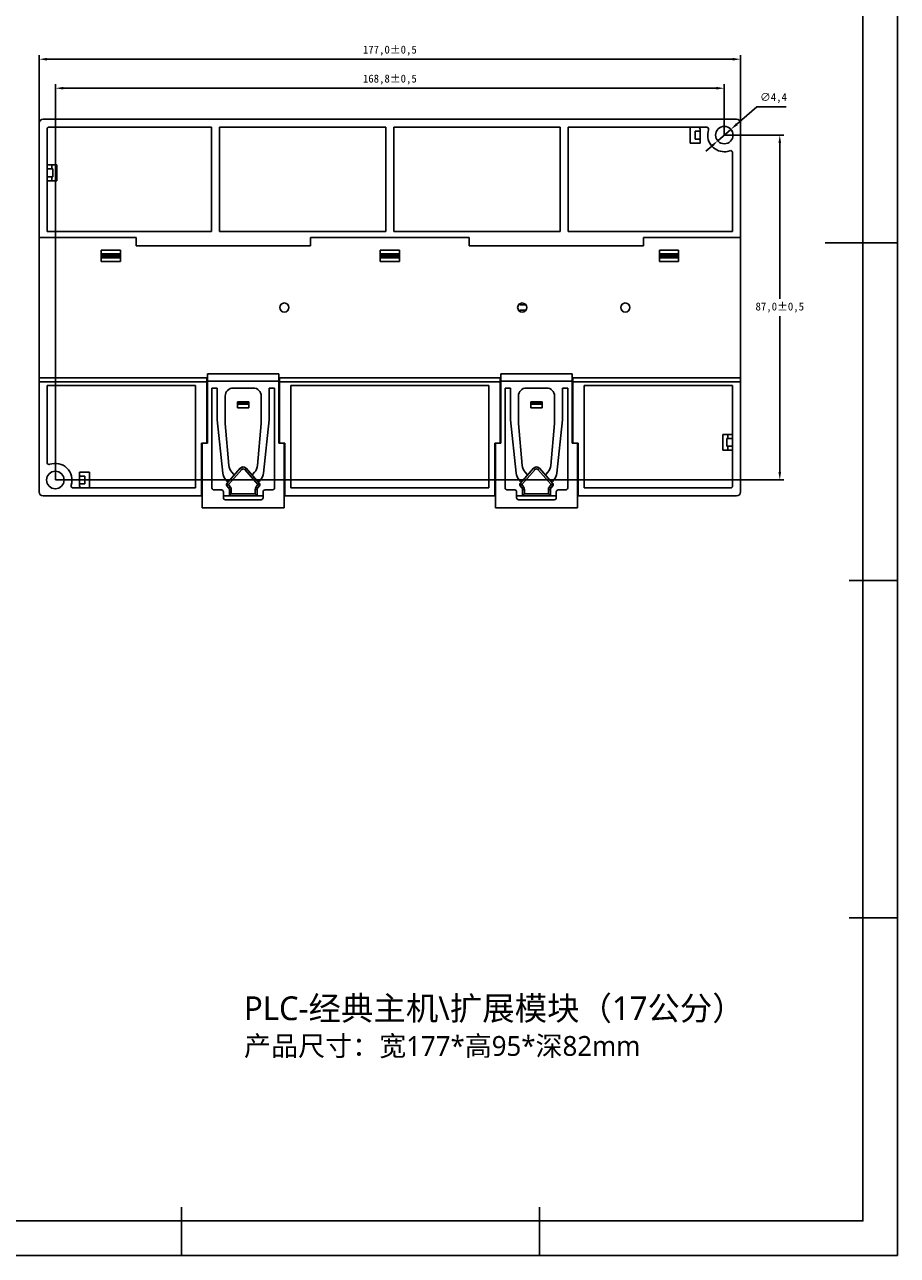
# Model space of a CAD drawing. Header units: millimetres. Extents: x 656 to 1378, y 2 to 512.
# Tile 14 of 15: x 1158 to 1378, y 2 to 312. Entities that reach past the tile are written whole.
import ezdxf

# ---------------------------------------------------------------- set-up
doc = ezdxf.new("R2010")
doc.units = ezdxf.units.MM
doc.header["$LTSCALE"] = 2
doc.header["$PDSIZE"] = -1
doc.layers.add('HMI-D4', color=250, linetype='Continuous')
doc.dimstyles.new('ISO-25', dxfattribs={"dimtxt": 2.5, "dimasz": 2.5, "dimexe": 1.25, "dimexo": 0.625, "dimtad": 1, "dimtxsty": 'Standard', "dimcen": 2.5, "dimadec": 0, "dimazin": 0, "dimtfac": 1, "dimtmove": 0, "dimatfit": 3, "dimfxl": 1, "dimarcsym": 0})

# ---------------------------------------------------------------- blocks, each defined once
blk = doc.blocks.new('*D15')
at = {"layer": 'Defpoints', "color": 0}
for p in [(1338.73, 303.35), (1161.73, 285.29), (1338.73, 285.29)]:
    blk.add_point(p, dxfattribs=at)
at = {"layer": 'HMI-D4', "color": 0, "lineweight": -2}
for p, q in [((1161.73, 285.29), (1161.73, 304.35)), ((1338.73, 285.29), (1338.73, 304.35)), ((1163.73, 303.35), (1336.73, 303.35))]:
    blk.add_line(p, q, dxfattribs=at)
at = {"layer": 'HMI-D4', "color": 0}
for points in [[(1163.73, 303.69), (1163.73, 303.02), (1161.73, 303.35)], [(1336.73, 303.69), (1336.73, 303.02), (1338.73, 303.35)]]:
    blk.add_solid(points, dxfattribs=at)
at = {"layer": 'HMI-D4', "color": 0, "insert": (1250.23, 305.52), "char_height": 2, "attachment_point": 5}
blk.add_mtext('177,0±0,5', dxfattribs=at)
blk = doc.blocks.new('*D16')
at = {"layer": 'Defpoints', "color": 0}
for p in [(1165.83, 296.04), (1334.63, 284.21), (1165.83, 197.21)]:
    blk.add_point(p, dxfattribs=at)
at = {"layer": 'HMI-D4', "color": 0, "lineweight": -2}
for p, q in [((1165.83, 197.21), (1165.83, 297.04)), ((1332.63, 296.04), (1167.83, 296.04)), ((1334.63, 284.21), (1334.63, 297.04))]:
    blk.add_line(p, q, dxfattribs=at)
at = {"layer": 'HMI-D4', "color": 0}
for points in [[(1167.83, 296.37), (1167.83, 295.71), (1165.83, 296.04)], [(1332.63, 296.37), (1332.63, 295.71), (1334.63, 296.04)]]:
    blk.add_solid(points, dxfattribs=at)
at = {"layer": 'HMI-D4', "color": 0, "insert": (1250.23, 298.21), "char_height": 2, "attachment_point": 5}
blk.add_mtext('168,8±0,5', dxfattribs=at)
blk = doc.blocks.new('*D17')
at = {"layer": 'Defpoints', "color": 0}
for p in [(1334.63, 284.21), (1165.83, 197.21), (1348.62, 197.21)]:
    blk.add_point(p, dxfattribs=at)
at = {"layer": 'HMI-D4', "color": 0, "lineweight": -2}
for p, q in [((1334.63, 284.21), (1349.62, 284.21)), ((1348.62, 282.21), (1348.62, 242.88)), ((1348.62, 199.21), (1348.62, 238.55)), ((1165.83, 197.21), (1349.62, 197.21))]:
    blk.add_line(p, q, dxfattribs=at)
at = {"layer": 'HMI-D4', "color": 0}
for points in [[(1348.29, 282.21), (1348.96, 282.21), (1348.62, 284.21)], [(1348.29, 199.21), (1348.96, 199.21), (1348.62, 197.21)]]:
    blk.add_solid(points, dxfattribs=at)
at = {"layer": 'HMI-D4', "color": 0, "insert": (1348.62, 240.71), "char_height": 2, "attachment_point": 5}
blk.add_mtext('87,0±0,5', dxfattribs=at)
blk = doc.blocks.new('*D18')
at = {"layer": 'Defpoints', "color": 0}
for p in [(1336.29, 285.66), (1332.97, 282.77)]:
    blk.add_point(p, dxfattribs=at)
at = {"layer": 'HMI-D4', "color": 0, "lineweight": -2}
for p, q in [((1342.87, 291.38), (1337.8, 286.97)), ((1350.2, 291.38), (1342.87, 291.38)), ((1332.97, 282.77), (1336.29, 285.66)), ((1331.46, 281.45), (1329.96, 280.14))]:
    blk.add_line(p, q, dxfattribs=at)
at = {"layer": 'HMI-D4', "color": 0}
for points in [[(1337.58, 287.22), (1338.02, 286.72), (1336.29, 285.66)], [(1331.25, 281.71), (1331.68, 281.2), (1332.97, 282.77)]]:
    blk.add_solid(points, dxfattribs=at)
at = {"layer": 'HMI-D4', "color": 0, "insert": (1347.03, 293.55), "char_height": 2, "attachment_point": 5}
blk.add_mtext('∅4,4', dxfattribs=at)

msp = doc.modelspace()

# ---------------------------------------------------------------- linework, layer by layer
at = {"color": 7, "linetype": 'Continuous', "lineweight": 25}
for p, q in [((1161.73, 258.41), (1161.73, 287.21)), ((1162.73, 288.22), (1337.73, 288.22)), ((1162.73, 288.21), (1337.73, 288.21)), ((1163.73, 259.92), (1163.73, 285.72)), ((1164.23, 286.21), (1205.23, 286.21)), ((1205.23, 286.21), (1205.23, 259.92)), ((1207.23, 286.21), (1249.23, 286.21)), ((1207.23, 259.92), (1207.23, 286.21)), ((1249.23, 286.21), (1249.23, 259.92)), ((1293.23, 286.21), (1251.23, 286.21)), ((1251.23, 286.21), (1251.23, 259.92)), ((1293.23, 259.92), (1293.23, 286.21)), ((1295.23, 286.21), (1330.18, 286.21)), ((1295.23, 259.92), (1295.23, 286.21)), ((1326.03, 282.21), (1326.03, 286.21)), ((1328.53, 282.21), (1328.53, 285.71)), ((1338.73, 287.22), (1338.73, 276.49)), ((1338.73, 287.21), (1338.73, 258.41)), ((1327.23, 285.21), (1328.53, 285.21)), ((1327.23, 285.21), (1327.23, 283.21)), ((1327.23, 283.21), (1328.53, 283.21)), ((1326.03, 282.21), (1328.53, 282.21)), ((1336.73, 279.79), (1336.73, 259.92)), ((1163.73, 276.71), (1166.23, 276.71)), ((1164.93, 275.71), (1164.93, 276.71)), ((1166.23, 276.71), (1166.23, 272.71)), ((1338.73, 276.49), (1338.73, 274.12)), ((1165.23, 275.71), (1163.73, 275.71)), ((1165.23, 273.71), (1163.73, 273.71)), ((1164.93, 272.71), (1164.93, 273.71)), ((1165.23, 273.71), (1165.23, 275.71)), ((1338.73, 274.12), (1338.73, 266.42)), ((1163.73, 272.71), (1166.23, 272.71)), ((1161.73, 258.41), (1186.23, 258.41)), ((1161.73, 223.01), (1161.73, 258.41)), ((1205.23, 259.92), (1163.73, 259.92)), ((1186.23, 256.31), (1186.23, 258.41)), ((1249.23, 259.92), (1207.23, 259.92)), ((1230.23, 258.41), (1270.23, 258.41)), ((1230.23, 258.41), (1230.23, 256.31)), ((1251.23, 259.92), (1293.23, 259.92)), ((1270.23, 256.31), (1270.23, 258.41)), ((1336.73, 259.92), (1295.23, 259.92)), ((1314.23, 258.41), (1338.73, 258.41)), ((1314.23, 258.41), (1314.23, 256.31)), ((1338.73, 258.41), (1338.73, 223.01)), ((1182.23, 255.16), (1177.43, 255.16)), ((1177.43, 255.16), (1177.43, 254.28)), ((1182.23, 255.16), (1182.23, 254.28)), ((1230.23, 256.31), (1186.23, 256.31)), ((1252.63, 255.16), (1247.83, 255.16)), ((1247.83, 255.16), (1247.83, 254.28)), ((1252.63, 255.16), (1252.63, 254.28)), ((1314.23, 256.31), (1270.23, 256.31)), ((1323.03, 255.16), (1318.23, 255.16)), ((1318.23, 255.16), (1318.23, 254.28)), ((1323.03, 255.16), (1323.03, 254.28)), ((1182.23, 254.28), (1177.43, 254.28)), ((1177.43, 254.28), (1177.43, 253.82)), ((1182.23, 253.82), (1177.43, 253.82)), ((1177.43, 253.82), (1177.43, 253.7)), ((1182.23, 253.7), (1177.43, 253.7)), ((1177.43, 253.7), (1177.43, 253.25)), ((1182.23, 253.25), (1177.43, 253.25)), ((1177.43, 253.25), (1177.43, 252.36)), ((1182.23, 252.36), (1177.43, 252.36)), ((1182.23, 254.28), (1182.23, 253.82)), ((1182.23, 253.82), (1182.23, 253.7)), ((1182.23, 253.7), (1182.23, 253.25)), ((1182.23, 253.25), (1182.23, 252.36)), ((1252.63, 254.28), (1247.83, 254.28)), ((1247.83, 254.28), (1247.83, 253.82)), ((1252.63, 253.82), (1247.83, 253.82)), ((1247.83, 253.82), (1247.83, 253.7)), ((1247.83, 253.7), (1247.83, 253.25)), ((1252.63, 253.7), (1247.83, 253.7)), ((1252.63, 253.25), (1247.83, 253.25)), ((1247.83, 253.25), (1247.83, 252.36)), ((1252.63, 252.36), (1247.83, 252.36)), ((1252.63, 254.28), (1252.63, 253.82)), ((1252.63, 253.82), (1252.63, 253.7)), ((1252.63, 253.7), (1252.63, 253.25)), ((1252.63, 253.25), (1252.63, 252.36)), ((1323.03, 254.28), (1318.23, 254.28)), ((1318.23, 254.28), (1318.23, 253.82)), ((1323.03, 253.82), (1318.23, 253.82)), ((1318.23, 253.82), (1318.23, 253.7)), ((1323.03, 253.7), (1318.23, 253.7)), ((1318.23, 253.7), (1318.23, 253.25)), ((1323.03, 253.25), (1318.23, 253.25)), ((1318.23, 253.25), (1318.23, 252.36)), ((1323.03, 252.36), (1318.23, 252.36)), ((1323.03, 254.28), (1323.03, 253.82)), ((1323.03, 253.82), (1323.03, 253.7)), ((1323.03, 253.7), (1323.03, 253.25)), ((1323.03, 253.25), (1323.03, 252.36)), ((1283.04, 241.7), (1283.04, 241.42)), ((1283.04, 241.42), (1284.54, 241.42)), ((1284.54, 240.01), (1283.04, 240.01)), ((1283.04, 240.01), (1283.04, 239.73)), ((1204.23, 223.98), (1204.23, 222.11)), ((1222.23, 223.98), (1204.23, 223.98)), ((1222.23, 222.11), (1222.23, 223.98)), ((1278.23, 223.98), (1278.23, 222.11)), ((1296.23, 223.98), (1278.23, 223.98)), ((1296.23, 222.11), (1296.23, 223.98)), ((1161.73, 223.01), (1204.08, 223.01)), ((1161.73, 222.01), (1161.73, 223.01)), ((1204.08, 222.01), (1161.73, 222.01)), ((1161.73, 194.21), (1161.73, 222.01)), ((1163.73, 221.01), (1201.23, 221.01)), ((1163.73, 221.01), (1163.73, 201.63)), ((1201.23, 195.21), (1201.23, 221.01)), ((1204.08, 223.01), (1204.08, 222.01)), ((1204.08, 206.51), (1204.08, 222.01)), ((1204.23, 206.51), (1204.23, 222.11)), ((1204.23, 222.11), (1222.23, 222.11)), ((1222.23, 206.51), (1222.23, 222.11)), ((1222.38, 223.01), (1278.08, 223.01)), ((1222.38, 222.01), (1222.38, 223.01)), ((1278.08, 222.01), (1222.38, 222.01)), ((1222.38, 206.51), (1222.38, 222.01)), ((1225.23, 221.01), (1275.23, 221.01)), ((1225.23, 195.21), (1225.23, 221.01)), ((1275.23, 221.01), (1275.23, 195.21)), ((1278.08, 223.01), (1278.08, 222.01)), ((1278.08, 206.51), (1278.08, 222.01)), ((1278.23, 206.51), (1278.23, 222.11)), ((1278.23, 222.11), (1296.23, 222.11)), ((1296.23, 206.51), (1296.23, 222.11)), ((1296.38, 223.01), (1338.73, 223.01)), ((1296.38, 222.01), (1296.38, 223.01)), ((1296.38, 206.51), (1296.38, 222.01)), ((1338.73, 222.01), (1296.38, 222.01)), ((1336.73, 221.01), (1299.23, 221.01)), ((1299.23, 221.01), (1299.23, 195.21)), ((1336.73, 195.71), (1336.73, 221.01)), ((1338.73, 223.01), (1338.73, 222.01)), ((1338.73, 222.01), (1338.73, 194.21)), ((1205.33, 220.41), (1206.68, 220.41)), ((1205.33, 220.41), (1205.33, 195.21)), ((1206.68, 220.41), (1206.68, 212.72)), ((1208.68, 218.41), (1208.68, 211.71)), ((1210.68, 220.41), (1215.78, 220.41)), ((1217.78, 218.41), (1217.78, 211.71)), ((1219.78, 220.41), (1221.13, 220.41)), ((1219.78, 220.41), (1219.78, 212.72)), ((1221.13, 220.41), (1221.13, 195.21)), ((1279.33, 220.41), (1280.68, 220.41)), ((1279.33, 220.41), (1279.33, 195.21)), ((1280.68, 220.41), (1280.68, 212.72)), ((1282.68, 218.41), (1282.68, 211.71)), ((1284.68, 220.41), (1289.78, 220.41)), ((1291.78, 218.41), (1291.78, 211.71)), ((1293.78, 220.41), (1295.13, 220.41)), ((1293.78, 220.41), (1293.78, 212.72)), ((1295.13, 220.41), (1295.13, 195.21)), ((1211.78, 216.91), (1214.68, 216.91)), ((1211.78, 216.66), (1211.78, 216.91)), ((1211.78, 216.66), (1214.68, 216.66)), ((1211.78, 216.51), (1211.78, 216.66)), ((1211.78, 216.51), (1214.68, 216.51)), ((1211.78, 216.3), (1211.78, 216.51)), ((1214.68, 216.3), (1211.78, 216.3)), ((1211.78, 215.41), (1211.78, 216.3)), ((1214.68, 215.41), (1211.78, 215.41)), ((1214.68, 216.91), (1214.68, 216.66)), ((1214.68, 216.66), (1214.68, 216.51)), ((1214.68, 216.51), (1214.68, 216.3)), ((1214.68, 215.41), (1214.68, 216.3)), ((1285.78, 216.91), (1288.68, 216.91)), ((1285.78, 216.66), (1285.78, 216.91)), ((1285.78, 216.66), (1288.68, 216.66)), ((1285.78, 216.51), (1285.78, 216.66)), ((1285.78, 216.51), (1288.68, 216.51)), ((1285.78, 216.3), (1285.78, 216.51)), ((1288.68, 216.3), (1285.78, 216.3)), ((1285.78, 215.41), (1285.78, 216.3)), ((1288.68, 215.41), (1285.78, 215.41)), ((1288.68, 216.91), (1288.68, 216.66)), ((1288.68, 216.66), (1288.68, 216.51)), ((1288.68, 216.51), (1288.68, 216.3)), ((1288.68, 215.41), (1288.68, 216.3)), ((1206.7, 212.4), (1208.12, 198.93)), ((1209.63, 200.9), (1208.69, 211.45)), ((1216.83, 200.9), (1217.77, 211.45)), ((1219.77, 212.4), (1218.34, 198.93)), ((1280.7, 212.4), (1282.12, 198.93)), ((1283.63, 200.9), (1282.69, 211.45)), ((1290.83, 200.9), (1291.77, 211.45)), ((1293.77, 212.4), (1292.34, 198.93)), ((1336.73, 208.71), (1334.23, 208.71)), ((1334.23, 204.71), (1334.23, 208.71)), ((1335.53, 207.71), (1335.53, 208.71)), ((1204.08, 206.51), (1202.73, 206.51)), ((1202.73, 206.51), (1202.73, 193.21)), ((1202.88, 206.51), (1202.88, 190.21)), ((1204.08, 206.51), (1204.23, 206.51)), ((1222.23, 206.51), (1222.38, 206.51)), ((1223.73, 206.51), (1222.38, 206.51)), ((1223.58, 190.21), (1223.58, 206.51)), ((1223.73, 193.21), (1223.73, 206.51)), ((1278.08, 206.51), (1276.73, 206.51)), ((1276.73, 206.51), (1276.73, 193.21)), ((1276.88, 206.51), (1276.88, 190.21)), ((1278.08, 206.51), (1278.23, 206.51)), ((1296.23, 206.51), (1296.38, 206.51)), ((1297.73, 206.51), (1296.38, 206.51)), ((1297.58, 190.21), (1297.58, 206.51)), ((1297.73, 193.21), (1297.73, 206.51)), ((1335.23, 207.71), (1336.73, 207.71)), ((1335.23, 207.71), (1335.23, 205.71)), ((1335.23, 205.71), (1336.73, 205.71)), ((1335.53, 204.71), (1335.53, 205.71)), ((1336.73, 204.71), (1334.23, 204.71)), ((1171.93, 199.21), (1171.93, 195.71)), ((1174.43, 199.21), (1171.93, 199.21)), ((1174.43, 199.21), (1174.43, 195.21)), ((1209.12, 196.36), (1212.48, 200.16)), ((1212.86, 199.83), (1209.5, 196.03)), ((1210.86, 198.63), (1210.37, 199.18)), ((1212.86, 199.83), (1212.48, 200.16)), ((1213.98, 200.16), (1213.61, 199.83)), ((1216.96, 196.03), (1213.61, 199.83)), ((1213.98, 200.16), (1217.34, 196.36)), ((1215.61, 198.63), (1216.09, 199.18)), ((1286.48, 200.16), (1283.12, 196.36)), ((1283.5, 196.03), (1286.86, 199.83)), ((1284.86, 198.63), (1284.37, 199.18)), ((1286.48, 200.16), (1286.86, 199.83)), ((1287.61, 199.83), (1287.98, 200.16)), ((1287.61, 199.83), (1290.96, 196.03)), ((1291.34, 196.36), (1287.98, 200.16)), ((1289.61, 198.63), (1290.09, 199.18)), ((1173.23, 198.21), (1171.93, 198.21)), ((1173.23, 196.21), (1171.93, 196.21)), ((1173.23, 196.21), (1173.23, 198.21)), ((1208.87, 197.25), (1209.22, 196.85)), ((1209.5, 196.03), (1209.12, 196.36)), ((1209.5, 196.03), (1209.12, 195.7)), ((1209.61, 195.15), (1209.12, 195.7)), ((1209.5, 196.03), (1209.98, 195.48)), ((1209.52, 196.85), (1210.86, 198.36)), ((1216.94, 196.85), (1215.61, 198.36)), ((1216.48, 195.48), (1216.96, 196.03)), ((1217.34, 195.7), (1216.86, 195.15)), ((1217.34, 196.36), (1216.96, 196.03)), ((1217.34, 195.7), (1216.96, 196.03)), ((1217.59, 197.25), (1217.24, 196.85)), ((1282.87, 197.25), (1283.22, 196.85)), ((1283.12, 196.36), (1283.5, 196.03)), ((1283.12, 195.7), (1283.5, 196.03)), ((1283.12, 195.7), (1283.61, 195.15)), ((1283.98, 195.48), (1283.5, 196.03)), ((1283.52, 196.85), (1284.86, 198.36)), ((1290.94, 196.85), (1289.61, 198.36)), ((1290.96, 196.03), (1290.48, 195.48)), ((1290.86, 195.15), (1291.34, 195.7)), ((1290.96, 196.03), (1291.34, 196.36)), ((1290.96, 196.03), (1291.34, 195.7)), ((1291.59, 197.25), (1291.24, 196.85)), ((1202.73, 193.21), (1162.73, 193.21)), ((1165.8, 195.01), (1165.87, 195.01)), ((1170.29, 195.21), (1201.23, 195.21)), ((1202.88, 193.21), (1202.73, 193.21)), ((1205.83, 194.71), (1207.73, 194.71)), ((1208.23, 194.21), (1208.23, 192.71)), ((1209.73, 193.21), (1208.23, 193.21)), ((1209.98, 195.48), (1209.61, 195.15)), ((1210.23, 194.82), (1209.73, 194.82)), ((1209.73, 193.21), (1209.73, 194.82)), ((1216.73, 193.21), (1209.73, 193.21)), ((1210.23, 194.82), (1210.23, 193.71)), ((1210.23, 193.71), (1216.23, 193.71)), ((1216.23, 193.71), (1216.23, 194.82)), ((1216.73, 194.82), (1216.23, 194.82)), ((1216.86, 195.15), (1216.48, 195.48)), ((1216.73, 194.82), (1216.73, 193.21)), ((1218.23, 193.21), (1216.73, 193.21)), ((1218.23, 194.21), (1218.23, 192.71)), ((1218.73, 194.71), (1220.63, 194.71)), ((1223.73, 193.21), (1223.58, 193.21)), ((1276.73, 193.21), (1223.73, 193.21)), ((1275.23, 195.21), (1225.23, 195.21)), ((1276.88, 193.21), (1276.73, 193.21)), ((1279.83, 194.71), (1281.73, 194.71)), ((1282.23, 194.21), (1282.23, 192.71)), ((1283.73, 193.21), (1282.23, 193.21)), ((1283.61, 195.15), (1283.98, 195.48)), ((1283.73, 194.82), (1283.73, 193.21)), ((1283.73, 194.82), (1284.23, 194.82)), ((1283.73, 193.21), (1290.73, 193.21)), ((1284.23, 193.71), (1284.23, 194.82)), ((1290.23, 193.71), (1284.23, 193.71)), ((1290.23, 194.82), (1290.23, 193.71)), ((1290.23, 194.82), (1290.73, 194.82)), ((1290.48, 195.48), (1290.86, 195.15)), ((1290.73, 193.21), (1290.73, 194.82)), ((1292.23, 193.21), (1290.73, 193.21)), ((1292.23, 194.21), (1292.23, 192.71)), ((1292.73, 194.71), (1294.63, 194.71)), ((1297.73, 193.21), (1297.58, 193.21)), ((1337.73, 193.21), (1297.73, 193.21)), ((1299.23, 195.21), (1336.23, 195.21)), ((1202.88, 190.21), (1223.58, 190.21)), ((1208.73, 192.21), (1217.73, 192.21)), ((1276.88, 190.21), (1297.58, 190.21)), ((1282.73, 192.21), (1291.73, 192.21))]:
    msp.add_line(p, q, dxfattribs=at)
at = {"color": 8, "linetype": 'Continuous', "lineweight": 25}
for p, q in [((1338.73, 276.49), (1338.73, 276.49)), ((1338.73, 274.12), (1338.73, 274.12)), ((1338.73, 266.42), (1338.73, 266.42))]:
    msp.add_line(p, q, dxfattribs=at)
at = {"color": 7, "linetype": 'Continuous', "lineweight": 25}
for centre, radius, start, end in [((1162.73, 287.21), 1, 90, 180), ((1328.03, 285.71), 0.5, 0, 90), ((1334.63, 284.21), 2.2, 90, 270), ((1334.63, 284.21), 2.2, 270, 90), ((1337.73, 287.21), 1, 0, 90), ((1334.63, 284.21), 4.2, 161.3266, 270), ((1334.63, 284.21), 4.2, 270, 289.9028), ((1336.23, 279.79), 0.5, 0, 109.9028), ((1223.63, 240.71), 1.15, 90, 270), ((1223.63, 240.71), 1.15, 270, 90), ((1283.63, 240.71), 1.15, 90, 270), ((1283.63, 240.71), 1.15, 270, 90), ((1309.63, 240.71), 1.15, 90, 270), ((1309.63, 240.71), 1.15, 270, 90), ((1210.68, 218.41), 2, 90, 180), ((1215.78, 218.41), 2, 0, 90), ((1284.68, 218.41), 2, 90, 180), ((1289.78, 218.41), 2, 0, 90), ((1209.68, 212.72), 3, 180, 186.034), ((1211.68, 211.71), 3, 180, 185.0932), ((1214.78, 211.71), 3, 354.9068, 0), ((1216.78, 212.72), 3, 353.966, 0), ((1283.68, 212.72), 3, 180, 186.034), ((1285.68, 211.71), 3, 180, 185.0932), ((1288.78, 211.71), 3, 354.9068, 0), ((1290.78, 212.72), 3, 353.966, 0), ((1165.83, 197.21), 2.2, 90, 270), ((1164.23, 201.63), 0.5, 180, 270), ((1164.23, 201.63), 0.5, 270, 289.9028), ((1165.83, 197.21), 4.2, 341.3885, 109.9028), ((1165.83, 197.21), 2.2, 270, 90), ((1211.11, 199.25), 3, 186.034, 221.8175), ((1212.62, 201.16), 3, 185.0932, 221.4237), ((1213.23, 199.5), 1, 90, 138.5383), ((1213.23, 199.5), 0.5, 41.4617, 138.5383), ((1213.23, 199.5), 1, 41.4617, 90), ((1213.84, 201.16), 3, 318.5763, 354.9068), ((1215.36, 199.25), 3, 318.1825, 353.966), ((1285.11, 199.25), 3, 186.034, 221.8175), ((1286.62, 201.16), 3, 185.0932, 221.4237), ((1287.23, 199.5), 1, 90, 138.5383), ((1287.23, 199.5), 0.5, 41.4617, 138.5383), ((1287.23, 199.5), 1, 41.4617, 90), ((1287.84, 201.16), 3, 318.5763, 354.9068), ((1289.36, 199.25), 3, 318.1825, 353.966), ((1170.29, 195.71), 0.5, 161.3885, 270), ((1172.43, 195.71), 0.5, 180, 270), ((1209.5, 196.03), 0.5, 138.5383, 221.4237), ((1209.37, 196.99), 0.2, 221.8175, 270), ((1209.37, 196.99), 0.2, 270, 318.5383), ((1210.71, 198.5), 0.2, 318.5383, 41.4237), ((1215.76, 198.5), 0.2, 138.5763, 221.4617), ((1217.09, 196.99), 0.2, 221.4617, 270), ((1217.09, 196.99), 0.2, 270, 318.1825), ((1216.96, 196.03), 0.5, 318.5763, 41.4617), ((1283.5, 196.03), 0.5, 138.5383, 221.4237), ((1283.37, 196.99), 0.2, 221.8175, 270), ((1283.37, 196.99), 0.2, 270, 318.5383), ((1284.71, 198.5), 0.2, 318.5383, 41.4237), ((1289.76, 198.5), 0.2, 138.5763, 221.4617), ((1291.09, 196.99), 0.2, 221.4617, 270), ((1291.09, 196.99), 0.2, 270, 318.1825), ((1290.96, 196.03), 0.5, 318.5763, 41.4617), ((1336.23, 195.71), 0.5, 270, 0), ((1162.73, 194.21), 1, 180, 270), ((1205.83, 195.21), 0.5, 180, 270), ((1207.73, 194.21), 0.5, 0, 90), ((1208.73, 192.71), 0.5, 180, 270), ((1209.23, 194.82), 0.5, 0, 41.4237), ((1209.23, 194.82), 1, 0, 41.4237), ((1217.23, 194.82), 1, 138.5763, 180), ((1217.23, 194.82), 0.5, 138.5763, 180), ((1217.73, 192.71), 0.5, 270, 0), ((1218.73, 194.21), 0.5, 90, 180), ((1220.63, 195.21), 0.5, 270, 0), ((1279.83, 195.21), 0.5, 180, 270), ((1281.73, 194.21), 0.5, 0, 90), ((1282.73, 192.71), 0.5, 180, 270), ((1283.23, 194.82), 0.5, 0, 41.4237), ((1283.23, 194.82), 1, 0, 41.4237), ((1291.23, 194.82), 1, 138.5763, 180), ((1291.23, 194.82), 0.5, 138.5763, 180), ((1291.73, 192.71), 0.5, 270, 0), ((1292.73, 194.21), 0.5, 90, 180), ((1294.63, 195.21), 0.5, 270, 0), ((1337.73, 194.21), 1, 270, 0)]:
    msp.add_arc(centre, radius, start, end, dxfattribs=at)
for points in [[(1163.73, 285.72), (1163.73, 285.99), (1163.96, 286.21), (1164.23, 286.21)], [(1330.18, 286.21), (1330.52, 286.21), (1330.76, 285.88), (1330.65, 285.56)]]:
    msp.add_open_spline(points, degree=3, dxfattribs=at)
for points in [[(1210.23, 193.71), (1210.17, 193.65), (1210.11, 193.59), (1209.99, 193.47), (1209.93, 193.41), (1209.83, 193.31), (1209.79, 193.27), (1209.74, 193.22), (1209.73, 193.21), (1209.73, 193.21)], [(1216.73, 193.21), (1216.73, 193.21), (1216.72, 193.22), (1216.67, 193.27), (1216.63, 193.31), (1216.54, 193.41), (1216.48, 193.47), (1216.35, 193.59), (1216.29, 193.65), (1216.23, 193.71)], [(1283.73, 193.21), (1283.73, 193.21), (1283.74, 193.22), (1283.79, 193.27), (1283.83, 193.31), (1283.93, 193.41), (1283.99, 193.47), (1284.11, 193.59), (1284.17, 193.65), (1284.23, 193.71)], [(1290.23, 193.71), (1290.29, 193.65), (1290.35, 193.59), (1290.48, 193.47), (1290.54, 193.41), (1290.63, 193.31), (1290.67, 193.27), (1290.72, 193.22), (1290.73, 193.21), (1290.73, 193.21)]]:
    msp.add_open_spline(points, degree=3, knots=[0, 0, 0, 0, 0.25, 0.25, 0.5, 0.5, 0.75, 0.75, 1, 1, 1, 1], dxfattribs=at)
at = {"layer": 'HMI-D4', "color": 0}
for points in [[(1378.3, 512.41), (1378.3, 1.6), (655.87, 1.6), (655.87, 512.41)], [(1369.59, 503.7), (1369.59, 10.31), (664.58, 10.31), (664.58, 503.7)]]:
    msp.add_lwpolyline(points, close=True, dxfattribs=at)
for points in [[(1378.3, 257.01), (1360.05, 257.01)], [(1378.3, 171.87), (1366.14, 171.87)], [(1378.3, 86.74), (1366.14, 86.74)], [(1197.69, 1.6), (1197.69, 13.76)], [(1287.99, 1.6), (1287.99, 13.76)]]:
    msp.add_lwpolyline(points, dxfattribs=at)

# ---------------------------------------------------------------- texts
at = {"color": 0, "insert": (1213.44, 66.94), "char_height": 7.29, "width": 210.1686, "attachment_point": 1}
msp.add_mtext('{\\fMicrosoft YaHei|b0|i0|c134|p34;\\H0.823x;PLC-经典主机\\\\扩展模块（17公分）\\H1.4x;\\P\\H0.5953x;产品尺寸：宽177*高95*深82mm}', dxfattribs=at)

# ---------------------------------------------------------------- dimensions: what is measured, and where the dimension line sits
at = {"layer": 'HMI-D4', "color": 0}
for base, p1, p2, picture, middle in [((1338.73, 303.35), (1161.73, 285.29), (1338.73, 285.29), '*D15', (1250.23, 305.52)), ((1165.83, 296.04), (1334.63, 284.21), (1165.83, 197.21), '*D16', (1250.23, 298.21))]:
    dim = msp.add_linear_dim(base=base, p1=p1, p2=p2, dimstyle='ISO-25', override={"dimtxt": 2, "dimasz": 2, "dimexe": 1, "dimexo": 0, "dimgap": 1, "dimtih": 1, "dimtoh": 1, "dimdec": 1, "dimzin": 0, "dimadec": 2, "dimtol": 1, "dimtp": 0.5, "dimtm": 0.5, "dimtdec": 1, "dimtzin": 0}, dxfattribs=at)
    dim.commit()
    dim.dimension.update_dxf_attribs({"geometry": picture, "text_midpoint": middle})
dim = msp.add_diameter_dim_2p(p1=(1332.97, 282.77), p2=(1336.29, 285.66), dimstyle='ISO-25', override={"dimtxt": 2, "dimasz": 2, "dimexe": 1, "dimexo": 0, "dimgap": 1, "dimtih": 1, "dimtoh": 1, "dimdec": 1, "dimzin": 0, "dimadec": 2, "dimtol": 0, "dimlim": 0, "dimtp": 0.5, "dimtm": 0.5, "dimtdec": 1, "dimtzin": 0}, dxfattribs=at)
dim.commit()
dim.dimension.update_dxf_attribs({"geometry": '*D18', "text_midpoint": (1347.03, 291.38), "dimtype": 163})
dim = msp.add_linear_dim(base=(1348.62, 197.21), p1=(1334.63, 284.21), p2=(1165.83, 197.21), angle=90, dimstyle='ISO-25', override={"dimtxt": 2, "dimasz": 2, "dimexe": 1, "dimexo": 0, "dimgap": 1, "dimtih": 1, "dimtoh": 1, "dimdec": 1, "dimzin": 0, "dimadec": 2, "dimtol": 1, "dimtp": 0.5, "dimtm": 0.5, "dimtdec": 1, "dimtzin": 0}, dxfattribs=at)
dim.commit()
dim.dimension.update_dxf_attribs({"geometry": '*D17', "text_midpoint": (1348.62, 240.71)})

doc.saveas('drawing.dxf')
